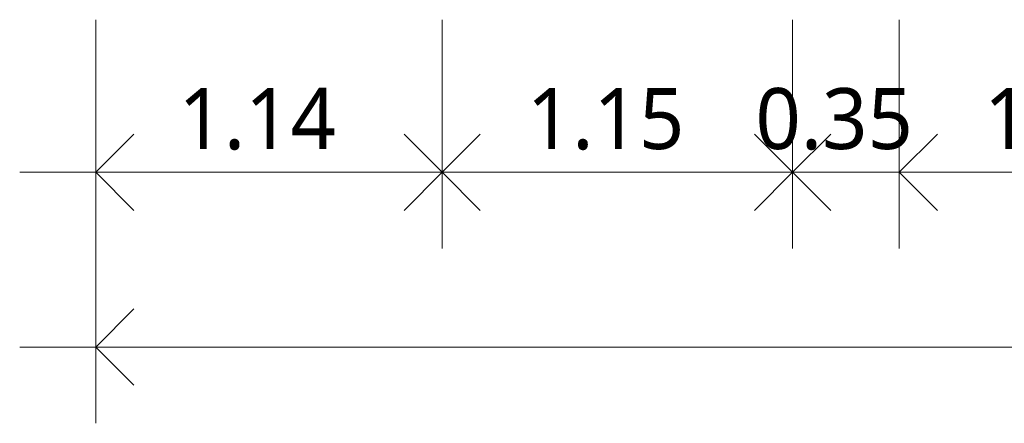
# Model space of a CAD drawing. Header units: millimetres. Extents: x -25837 to 30489, y -8455 to 31796.
# Tile 2 of 256: x -21456 to -18225, y -5179 to -3856. Entities that reach past the tile are written whole.
import ezdxf

# ---------------------------------------------------------------- set-up
doc = ezdxf.new("R2010")
doc.units = ezdxf.units.MM
doc.layers.add('A-ANNO-DIMS', color=211, linetype='Continuous', lineweight=9)
doc.layers.add('A-ANNO-DIMS-100', color=211, linetype='Continuous', lineweight=9)
doc.styles.add('Trebuchet MS_B', font='txt', dxfattribs={"height": 200})
doc.dimstyles.new('Cotes_linéaires_rouge_2mm', dxfattribs={"dimscale": 304.8, "dimtxt": 206.190181, "dimasz": 0.410105, "dimexe": 0.82021, "dimexo": 0.0625, "dimgap": 0.065617, "dimtad": 1, "dimlfac": 0.001, "dimrnd": 0.01, "dimzin": 0, "dimdsep": 46, "dimtxsty": 'Trebuchet MS_B', "dimblk1": 'OPEN30', "dimblk2": 'OPEN30', "dimsah": 1, "dimcen": 0.09, "dimdle": 0.82021, "dimazin": 0, "dimtfac": 1, "dimtdec": 4, "dimtix": 1, "dimtmove": 0, "dimatfit": 3, "dimfxl": 1.64042, "dimfxlon": 1, "dimtvp": 1, "dimtolj": 1, "dimtzin": 0, "dimarcsym": 2})

# ---------------------------------------------------------------- blocks, each defined once
blk = doc.blocks.new('DIMBLOCK49-Niveau 2')
at = {"layer": 'A-ANNO-DIMS-100'}
for p, q in [((-21206.3, -4429.2), (-21206.3, -5179.2)), ((-21206.3, -4929.2), (-21206.3, -4429.2)), ((10820.9, -4429.2), (10820.9, -5179.2)), ((10820.9, -4929.2), (10820.9, -4429.2)), ((-21456.3, -4929.2), (11070.9, -4929.2))]:
    blk.add_line(p, q, dxfattribs=at)
at = {"layer": 'A-ANNO-DIMS-100', "lineweight": 25}
for p, q in [((-21206.3, -4929.2), (-21081.3, -4804.2)), ((10820.9, -4929.2), (10695.9, -4804.2)), ((-21206.3, -4929.2), (-21081.3, -5054.2)), ((10820.9, -4929.2), (10695.9, -5054.2))]:
    blk.add_line(p, q, dxfattribs=at)
at = {"layer": 'A-ANNO-DIMS-100', "color": 0, "insert": (-5571.9, -4653.3), "char_height": 200, "width": 910.033, "attachment_point": 1, "line_spacing_factor": 1.048425, "style": 'Trebuchet MS_B'}
blk.add_mtext('32.03', dxfattribs=at)
blk = doc.blocks.new('_Open30')
at = {"color": 0, "linetype": 'ByBlock', "lineweight": -2}
for p, q in [((-1, 0.268), (0, 0)), ((0, 0), (-1, -0.268)), ((0, 0), (-1, 0))]:
    blk.add_line(p, q, dxfattribs=at)
blk = doc.blocks.new('DIMBLOCK75-Niveau 2')
at = {"layer": 'A-ANNO-DIMS-100'}
for p, q in [((-18569.8, -3856.2), (-18569.8, -4606.2)), ((-18569.8, -4356.2), (-18569.8, -3856.2)), ((-17419.8, -3856.2), (-17419.8, -4606.2)), ((-17419.8, -4356.2), (-17419.8, -3856.2)), ((-17419.8, -4356.2), (-18569.8, -4356.2))]:
    blk.add_line(p, q, dxfattribs=at)
at = {"layer": 'A-ANNO-DIMS-100', "lineweight": 25}
for p, q in [((-18569.8, -4356.2), (-18444.8, -4231.2)), ((-17419.8, -4356.2), (-17544.8, -4231.2)), ((-17419.8, -4356.2), (-17294.8, -4231.2)), ((-18569.8, -4356.2), (-18444.8, -4481.2)), ((-17419.8, -4356.2), (-17544.8, -4481.2)), ((-17419.8, -4356.2), (-17294.8, -4481.2))]:
    blk.add_line(p, q, dxfattribs=at)
at = {"layer": 'A-ANNO-DIMS-100', "color": 0, "insert": (-18291.9, -4080.3), "char_height": 200, "width": 712.929, "attachment_point": 1, "line_spacing_factor": 1.048425, "style": 'Trebuchet MS_B'}
blk.add_mtext('1.15', dxfattribs=at)
blk = doc.blocks.new('DIMBLOCK76-Niveau 2')
at = {"layer": 'A-ANNO-DIMS-100'}
for p, q in [((-18919.8, -3856.2), (-18919.8, -4606.2)), ((-18919.8, -4356.2), (-18919.8, -3856.2)), ((-18569.8, -3856.2), (-18569.8, -4606.2)), ((-18569.8, -4356.2), (-18569.8, -3856.2)), ((-18569.8, -4356.2), (-18919.8, -4356.2))]:
    blk.add_line(p, q, dxfattribs=at)
at = {"layer": 'A-ANNO-DIMS-100', "lineweight": 25}
for p, q in [((-18919.8, -4356.2), (-19044.8, -4231.2)), ((-18569.8, -4356.2), (-18444.8, -4231.2)), ((-18919.8, -4356.2), (-19044.8, -4481.2)), ((-18569.8, -4356.2), (-18444.8, -4481.2))]:
    blk.add_line(p, q, dxfattribs=at)
at = {"layer": 'A-ANNO-DIMS-100', "color": 0, "insert": (-19041.9, -4080.3), "char_height": 200, "width": 712.929, "attachment_point": 1, "line_spacing_factor": 1.048425, "style": 'Trebuchet MS_B'}
blk.add_mtext('0.35', dxfattribs=at)
blk = doc.blocks.new('DIMBLOCK77-Niveau 2')
at = {"layer": 'A-ANNO-DIMS-100'}
for p, q in [((-20069.8, -3856.2), (-20069.8, -4606.2)), ((-20069.8, -4356.2), (-20069.8, -3856.2)), ((-18919.8, -3856.2), (-18919.8, -4606.2)), ((-18919.8, -4356.2), (-18919.8, -3856.2)), ((-18919.8, -4356.2), (-20069.8, -4356.2))]:
    blk.add_line(p, q, dxfattribs=at)
at = {"layer": 'A-ANNO-DIMS-100', "lineweight": 25}
for p, q in [((-20069.8, -4356.2), (-20194.8, -4231.2)), ((-20069.8, -4356.2), (-19944.8, -4231.2)), ((-18919.8, -4356.2), (-19044.8, -4231.2)), ((-18919.8, -4356.2), (-18794.8, -4231.2)), ((-20069.8, -4356.2), (-20194.8, -4481.2)), ((-20069.8, -4356.2), (-19944.8, -4481.2)), ((-18919.8, -4356.2), (-19044.8, -4481.2)), ((-18919.8, -4356.2), (-18794.8, -4481.2))]:
    blk.add_line(p, q, dxfattribs=at)
at = {"layer": 'A-ANNO-DIMS-100', "color": 0, "insert": (-19791.9, -4080.3), "char_height": 200, "width": 712.929, "attachment_point": 1, "line_spacing_factor": 1.048425, "style": 'Trebuchet MS_B'}
blk.add_mtext('1.15', dxfattribs=at)
blk = doc.blocks.new('DIMBLOCK78-Niveau 2')
at = {"layer": 'A-ANNO-DIMS-100'}
for p, q in [((-21206.3, -3856.2), (-21206.3, -4606.2)), ((-21206.3, -4356.2), (-21206.3, -3856.2)), ((-20069.8, -3856.2), (-20069.8, -4606.2)), ((-20069.8, -4356.2), (-20069.8, -3856.2)), ((-20069.8, -4356.2), (-21456.3, -4356.2))]:
    blk.add_line(p, q, dxfattribs=at)
at = {"layer": 'A-ANNO-DIMS-100', "lineweight": 25}
for p, q in [((-21206.3, -4356.2), (-21081.3, -4231.2)), ((-20069.8, -4356.2), (-20194.8, -4231.2)), ((-20069.8, -4356.2), (-19944.8, -4231.2)), ((-21206.3, -4356.2), (-21081.3, -4481.2)), ((-20069.8, -4356.2), (-20194.8, -4481.2)), ((-20069.8, -4356.2), (-19944.8, -4481.2))]:
    blk.add_line(p, q, dxfattribs=at)
at = {"layer": 'A-ANNO-DIMS-100', "color": 0, "insert": (-20935.1, -4080.3), "char_height": 200, "width": 712.929, "attachment_point": 1, "line_spacing_factor": 1.048425, "style": 'Trebuchet MS_B'}
blk.add_mtext('1.14', dxfattribs=at)

msp = doc.modelspace()

# ---------------------------------------------------------------- dimensions: what is measured, and where the dimension line sits
at = {"layer": 'A-ANNO-DIMS'}
for base, p1, p2, override, picture, middle in [((-21206.253, -4356.229), (-20069.823, -3856.229), (-21206.253, -3856.229), {"dimpost": '<>', "dimfxl": 1136.430096}, 'DIMBLOCK78-Niveau 2', (-20638.038, -4232.862)), ((-20069.823, -4356.229), (-18919.823, -3856.229), (-20069.823, -3856.229), {"dimpost": '<>', "dimfxl": 1150}, 'DIMBLOCK77-Niveau 2', (-19494.823, -4232.862)), ((-18919.823, -4356.229), (-18569.823, -3856.229), (-18919.823, -3856.229), {"dimpost": '<>', "dimfxl": 350}, 'DIMBLOCK76-Niveau 2', (-18744.823, -4232.458)), ((-18569.823, -4356.229), (-17419.823, -3856.229), (-18569.823, -3856.229), {"dimpost": '<>', "dimfxl": 1150}, 'DIMBLOCK75-Niveau 2', (-17994.823, -4232.862)), ((10820.885, -4929.25), (-21206.253, -4429.25), (10820.885, -4429.25), {"dimpost": '<>', "dimfxl": 32027.137929}, 'DIMBLOCK49-Niveau 2', (-5192.684, -4805.479))]:
    dim = msp.add_linear_dim(base=base, p1=p1, p2=p2, angle=0, dimstyle='Cotes_linéaires_rouge_2mm', override=override, dxfattribs=at)
    dim.commit()
    dim.dimension.update_dxf_attribs({"geometry": picture, "text_midpoint": middle})

doc.saveas('drawing.dxf')
